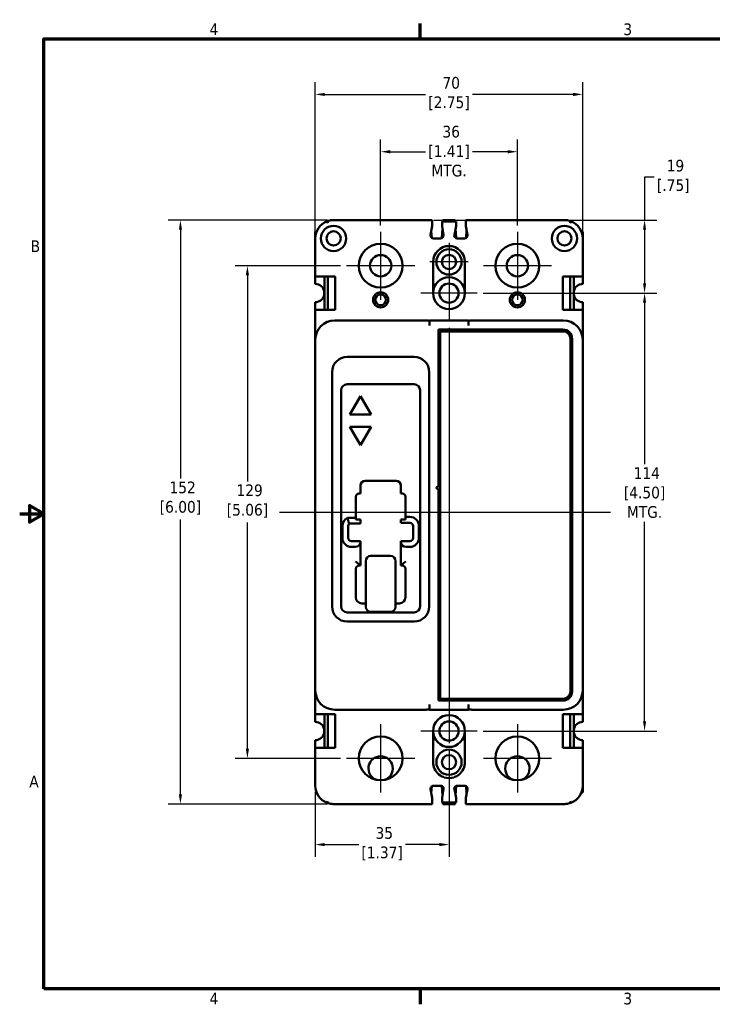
# Model space of a CAD drawing. Header units: inches. Extents: x 0.1 to 16.9, y 0.4 to 10.6.
# Tile 1 of 24: x 0.1 to 7.3, y 0.5 to 10.6. Entities that reach past the tile are written whole.
import ezdxf

# ---------------------------------------------------------------- set-up
doc = ezdxf.new("R2010")
doc.units = ezdxf.units.IN
doc.header["$MEASUREMENT"] = 0
for name, color, linetype, lineweight in [('Border (ANSI)', 7, 'Continuous', 70), ('Center Mark (ANSI)', 7, 'Continuous', 25), ('Centerline (ANSI)', 7, 'Continuous', 25), ('Dimension (ANSI)', 7, 'Continuous', 25), ('Visible (ANSI)', 7, 'Continuous', 50)]:
    doc.layers.add(name, color=color, linetype=linetype, lineweight=lineweight)
doc.styles.add('Note Text (ANSI)', font='tahoma.ttf')
doc.dimstyles.new('Default (ANSI)', dxfattribs={"dimtxt": 0.12, "dimasz": 0.098425, "dimexe": 0.125, "dimexo": 0.0625, "dimgap": 0.031496, "dimtad": 0, "dimtih": 1, "dimtoh": 1, "dimlfac": 25.4, "dimrnd": 1e-08, "dimzin": 12, "dimdsep": 46, "dimtxsty": 'Note Text (ANSI)', "dimcen": 0.09, "dimdle": 0.393701, "dimclrd": 256, "dimclre": 256, "dimclrt": 256, "dimadec": 0, "dimazin": 1, "dimtfac": 1, "dimtofl": 0, "dimtmove": 0, "dimatfit": 3, "dimfxl": 1, "dimtolj": 1, "dimtzin": 4, "dimlwd": -1, "dimlwe": -1, "dimarcsym": 0})

# ---------------------------------------------------------------- blocks, each defined once
blk = doc.blocks.new('Borders Default Border')
at = {"layer": 'Border (ANSI)'}
for p, q in [((4.25, 10.38), (4.25, 10.54)), ((4.25, 0.62), (4.25, 0.46))]:
    blk.add_line(p, q, dxfattribs=at)
at = {"layer": 'Border (ANSI)', "flags": 128}
for points in [[(0.38, 0.62), (0.38, 10.38), (16.62, 10.38), (16.62, 0.62), (0.38, 0.62)], [(0.13, 5.5), (0.38, 5.5), (0.23, 5.587), (0.23, 5.413), (0.38, 5.5)]]:
    blk.add_lwpolyline(points, dxfattribs=at)
at = {"layer": 'Border (ANSI)', "char_height": 0.12, "attachment_point": 7, "style": 'Note Text (ANSI)'}
for s, insert in [('4', (2.083, 10.42)), ('3', (6.338, 10.417)), ('B', (0.243, 8.19)), ('A', (0.229, 2.69)), ('4', (2.083, 0.46)), ('3', (6.338, 0.457))]:
    blk.add_mtext(s, dxfattribs=dict(at, insert=insert))
blk = doc.blocks.new('*D6')
at = {"layer": 'Defpoints', "color": 0, "transparency": 16777216}
for p in [(3.492, 8.049), (2.472, 2.987), (3.492, 2.987)]:
    blk.add_point(p, dxfattribs=at)
at = {"layer": 'Dimension (ANSI)', "transparency": 16777216}
for p, q in [((3.429, 8.049), (2.347, 8.049)), ((2.472, 7.951), (2.472, 5.833)), ((2.472, 3.086), (2.472, 5.411)), ((3.429, 2.987), (2.347, 2.987))]:
    blk.add_line(p, q, dxfattribs=at)
for points in [[(2.455, 7.951), (2.488, 7.951), (2.472, 8.049)], [(2.455, 3.086), (2.488, 3.086), (2.472, 2.987)]]:
    blk.add_solid(points, dxfattribs=at)
at = {"layer": 'Dimension (ANSI)', "transparency": 16777216, "insert": (2.472, 5.802), "char_height": 0.12, "attachment_point": 2, "style": 'Note Text (ANSI)'}
blk.add_mtext('\\A1; 129\\P[5.06]', dxfattribs=at)
blk = doc.blocks.new('*D7')
at = {"layer": 'Defpoints', "color": 0, "transparency": 16777216}
for p in [(5.92, 9.81), (3.17, 8.33), (5.92, 8.33)]:
    blk.add_point(p, dxfattribs=at)
at = {"layer": 'Dimension (ANSI)', "transparency": 16777216}
for p, q in [((3.17, 8.393), (3.17, 9.935)), ((5.92, 8.393), (5.92, 9.935)), ((3.268, 9.81), (4.303, 9.81)), ((5.821, 9.81), (4.786, 9.81))]:
    blk.add_line(p, q, dxfattribs=at)
for points in [[(3.268, 9.826), (3.268, 9.793), (3.17, 9.81)], [(5.821, 9.826), (5.821, 9.793), (5.92, 9.81)]]:
    blk.add_solid(points, dxfattribs=at)
at = {"layer": 'Dimension (ANSI)', "transparency": 16777216, "insert": (4.545, 9.989), "char_height": 0.12, "attachment_point": 2, "style": 'Note Text (ANSI)'}
blk.add_mtext('\\A1; 70\\P[2.75]', dxfattribs=at)
blk = doc.blocks.new('*D8')
at = {"layer": 'Defpoints', "color": 0, "transparency": 16777216}
for p in [(5.248, 9.221), (3.842, 8.399), (5.248, 8.399)]:
    blk.add_point(p, dxfattribs=at)
at = {"layer": 'Dimension (ANSI)', "transparency": 16777216}
for p, q in [((3.842, 8.462), (3.842, 9.346)), ((5.248, 8.462), (5.248, 9.346)), ((3.94, 9.221), (4.303, 9.221)), ((5.149, 9.221), (4.786, 9.221))]:
    blk.add_line(p, q, dxfattribs=at)
for points in [[(3.94, 9.237), (3.94, 9.204), (3.842, 9.221)], [(5.149, 9.237), (5.149, 9.204), (5.248, 9.221)]]:
    blk.add_solid(points, dxfattribs=at)
at = {"layer": 'Dimension (ANSI)', "transparency": 16777216, "insert": (4.545, 9.487), "char_height": 0.12, "attachment_point": 2, "style": 'Note Text (ANSI)'}
blk.add_mtext('\\A1; 36\\P[1.41]{\\PMTG.}', dxfattribs=at)
blk = doc.blocks.new('*D9')
at = {"layer": 'Defpoints', "color": 0, "transparency": 16777216}
for p in [(4.545, 3.143), (3.17, 2.706), (4.545, 2.101)]:
    blk.add_point(p, dxfattribs=at)
at = {"layer": 'Dimension (ANSI)', "transparency": 16777216}
for p, q in [((4.545, 3.081), (4.545, 1.976)), ((3.17, 2.644), (3.17, 1.976)), ((3.268, 2.101), (3.616, 2.101)), ((4.446, 2.101), (4.099, 2.101))]:
    blk.add_line(p, q, dxfattribs=at)
for points in [[(3.268, 2.118), (3.268, 2.085), (3.17, 2.101)], [(4.446, 2.118), (4.446, 2.085), (4.545, 2.101)]]:
    blk.add_solid(points, dxfattribs=at)
at = {"layer": 'Dimension (ANSI)', "transparency": 16777216, "insert": (3.857, 2.281), "char_height": 0.12, "attachment_point": 2, "style": 'Note Text (ANSI)'}
blk.add_mtext('\\A1; 35\\P[1.37]', dxfattribs=at)
blk = doc.blocks.new('*D10')
at = {"layer": 'Defpoints', "color": 0, "transparency": 16777216}
for p in [(4.834, 7.768), (4.834, 3.268), (6.556, 3.268)]:
    blk.add_point(p, dxfattribs=at)
at = {"layer": 'Dimension (ANSI)', "transparency": 16777216}
for p, q in [((4.896, 7.768), (6.681, 7.768)), ((6.556, 7.67), (6.556, 6.011)), ((6.556, 3.367), (6.556, 5.417)), ((4.896, 3.268), (6.681, 3.268))]:
    blk.add_line(p, q, dxfattribs=at)
for points in [[(6.54, 7.67), (6.572, 7.67), (6.556, 7.768)], [(6.54, 3.367), (6.572, 3.367), (6.556, 3.268)]]:
    blk.add_solid(points, dxfattribs=at)
at = {"layer": 'Dimension (ANSI)', "transparency": 16777216, "insert": (6.556, 5.979), "char_height": 0.12, "attachment_point": 2, "style": 'Note Text (ANSI)'}
blk.add_mtext('\\A1; 114\\P[4.50]{\\PMTG.}', dxfattribs=at)
blk = doc.blocks.new('*D11')
at = {"layer": 'Defpoints', "color": 0, "transparency": 16777216}
for p in [(3.358, 8.518), (1.783, 2.518), (3.358, 2.518)]:
    blk.add_point(p, dxfattribs=at)
at = {"layer": 'Dimension (ANSI)', "transparency": 16777216}
for p, q in [((3.295, 8.518), (1.658, 8.518)), ((1.783, 8.42), (1.783, 5.863)), ((1.783, 2.617), (1.783, 5.441)), ((3.295, 2.518), (1.658, 2.518))]:
    blk.add_line(p, q, dxfattribs=at)
for points in [[(1.767, 8.42), (1.799, 8.42), (1.783, 8.518)], [(1.767, 2.617), (1.799, 2.617), (1.783, 2.518)]]:
    blk.add_solid(points, dxfattribs=at)
at = {"layer": 'Dimension (ANSI)', "transparency": 16777216, "insert": (1.783, 5.832), "char_height": 0.12, "attachment_point": 2, "style": 'Note Text (ANSI)'}
blk.add_mtext('\\A1; 152\\P[6.00]', dxfattribs=at)
blk = doc.blocks.new('*D12')
at = {"layer": 'Defpoints', "color": 0, "transparency": 16777216}
for p in [(4.326, 8.518), (4.834, 7.768), (6.556, 7.768)]:
    blk.add_point(p, dxfattribs=at)
at = {"layer": 'Dimension (ANSI)', "transparency": 16777216}
for p, q in [((6.654, 8.958), (6.556, 8.958)), ((6.556, 8.958), (6.556, 8.518)), ((4.388, 8.518), (6.681, 8.518)), ((6.556, 8.42), (6.556, 7.867)), ((4.896, 7.768), (6.681, 7.768))]:
    blk.add_line(p, q, dxfattribs=at)
for points in [[(6.54, 8.42), (6.572, 8.42), (6.556, 8.518)], [(6.54, 7.867), (6.572, 7.867), (6.556, 7.768)]]:
    blk.add_solid(points, dxfattribs=at)
at = {"layer": 'Dimension (ANSI)', "transparency": 16777216, "insert": (6.851, 9.138), "char_height": 0.12, "attachment_point": 2, "style": 'Note Text (ANSI)'}
blk.add_mtext('\\A1; 19\\P[.75]', dxfattribs=at)

msp = doc.modelspace()

# ---------------------------------------------------------------- linework, layer by layer
at = {"layer": 'Center Mark (ANSI)', "linetype": 'Continuous'}
for p, q in [((3.842, 8.399), (3.842, 7.699)), ((5.248, 8.399), (5.248, 7.699)), ((4.545, 8.286), (4.545, 7.89)), ((4.192, 8.049), (3.492, 8.049)), ((4.743, 8.088), (4.347, 8.088)), ((5.598, 8.049), (4.898, 8.049)), ((4.545, 7.893), (4.545, 7.479)), ((4.834, 7.768), (4.256, 7.768)), ((4.545, 3.557), (4.545, 3.143)), ((3.842, 3.337), (3.842, 2.637)), ((4.834, 3.268), (4.256, 3.268)), ((5.248, 3.337), (5.248, 2.637)), ((4.192, 2.987), (3.492, 2.987)), ((5.598, 2.987), (4.898, 2.987))]:
    msp.add_line(p, q, dxfattribs=at)
at = {"layer": 'Centerline (ANSI)', "linetype": 'Continuous'}
for p, q in [((4.545, 7.412), (4.545, 3.562)), ((2.802, 5.518), (6.206, 5.518))]:
    msp.add_line(p, q, dxfattribs=at)
at = {"layer": 'Visible (ANSI)'}
for p, q in [((3.298, 8.487), (3.291, 8.506)), ((3.358, 8.518), (4.326, 8.518)), ((4.326, 8.518), (4.373, 8.518)), ((4.373, 8.518), (4.373, 8.5)), ((4.373, 8.5), (4.373, 8.487)), ((4.617, 8.503), (4.473, 8.503)), ((4.473, 8.487), (4.473, 8.503)), ((4.482, 8.518), (4.481, 8.503)), ((4.482, 8.518), (4.607, 8.518)), ((4.602, 8.518), (4.487, 8.518)), ((4.608, 8.503), (4.607, 8.518)), ((4.617, 8.503), (4.617, 8.487)), ((4.717, 8.5), (4.717, 8.518)), ((4.717, 8.518), (4.764, 8.518)), ((4.717, 8.487), (4.717, 8.5)), ((5.732, 8.518), (4.764, 8.518)), ((5.792, 8.487), (5.799, 8.506)), ((3.17, 8.398), (3.17, 8.33)), ((3.17, 8.398), (3.183, 8.398)), ((3.17, 8.398), (3.183, 8.398)), ((4.356, 8.367), (4.373, 8.455)), ((4.367, 8.337), (4.363, 8.405)), ((4.373, 8.455), (4.373, 8.487)), ((4.477, 8.433), (4.471, 8.333)), ((4.473, 8.487), (4.473, 8.455)), ((4.473, 8.455), (4.49, 8.367)), ((4.6, 8.367), (4.617, 8.455)), ((4.618, 8.333), (4.612, 8.433)), ((4.617, 8.455), (4.617, 8.487)), ((4.717, 8.487), (4.717, 8.455)), ((4.717, 8.455), (4.734, 8.367)), ((4.726, 8.41), (4.721, 8.336)), ((5.92, 8.398), (5.907, 8.398)), ((5.907, 8.398), (5.92, 8.398)), ((5.92, 8.398), (5.92, 8.33)), ((3.17, 8.33), (3.17, 7.94)), ((4.459, 8.33), (4.386, 8.33)), ((4.704, 8.33), (4.63, 8.33)), ((5.92, 8.33), (5.92, 7.94)), ((4.381, 7.768), (4.381, 8.088)), ((4.709, 8.088), (4.709, 7.768)), ((3.19, 7.94), (3.17, 7.94)), ((3.17, 7.862), (3.17, 7.94)), ((3.19, 7.94), (3.373, 7.94)), ((3.263, 7.94), (3.263, 7.782)), ((3.299, 7.94), (3.299, 7.596)), ((3.373, 7.94), (3.373, 7.596)), ((5.717, 7.94), (5.717, 7.596)), ((5.9, 7.94), (5.717, 7.94)), ((5.79, 7.94), (5.79, 7.596)), ((5.827, 7.94), (5.827, 7.782)), ((5.9, 7.94), (5.92, 7.94)), ((5.92, 7.862), (5.92, 7.94)), ((3.26, 7.796), (3.26, 7.741)), ((5.83, 7.796), (5.83, 7.741)), ((3.263, 7.755), (3.263, 7.596)), ((5.827, 7.755), (5.827, 7.596)), ((3.17, 7.596), (3.17, 7.674)), ((3.17, 7.596), (3.19, 7.596)), ((3.17, 7.596), (3.17, 7.287)), ((3.373, 7.596), (3.19, 7.596)), ((5.717, 7.596), (5.9, 7.596)), ((5.92, 7.596), (5.9, 7.596)), ((5.92, 7.596), (5.92, 7.674)), ((5.92, 7.596), (5.92, 7.287)), ((4.314, 7.487), (3.37, 7.487)), ((4.345, 7.437), (4.345, 7.487)), ((4.345, 7.487), (4.745, 7.487)), ((4.745, 7.487), (4.745, 7.437)), ((4.776, 7.487), (5.72, 7.487)), ((4.345, 7.437), (4.345, 7.434)), ((4.436, 5.778), (4.436, 7.393)), ((4.436, 7.393), (5.717, 7.393)), ((4.745, 7.434), (4.745, 7.437)), ((3.17, 7.287), (3.17, 3.687)), ((4.454, 3.599), (4.454, 7.375)), ((4.454, 7.375), (5.717, 7.375)), ((5.793, 7.299), (5.793, 3.675)), ((5.811, 7.299), (5.811, 3.675)), ((5.92, 7.287), (5.92, 3.687)), ((4.186, 7.112), (3.498, 7.112)), ((3.342, 6.956), (3.342, 4.549)), ((4.342, 4.549), (4.342, 6.956)), ((3.498, 6.831), (4.186, 6.831)), ((3.436, 4.549), (3.436, 6.769)), ((3.525, 6.519), (3.634, 6.708)), ((3.634, 6.708), (3.743, 6.519)), ((4.248, 6.769), (4.248, 4.549)), ((3.743, 6.519), (3.525, 6.519)), ((3.525, 6.394), (3.743, 6.394)), ((3.634, 6.206), (3.525, 6.394)), ((3.743, 6.394), (3.634, 6.206)), ((3.634, 5.708), (3.634, 5.79)), ((3.684, 5.84), (4, 5.84)), ((4.05, 5.79), (4.05, 5.708)), ((4.426, 5.778), (4.436, 5.778)), ((3.587, 5.459), (3.587, 5.676)), ((3.619, 5.708), (3.634, 5.708)), ((4.05, 5.708), (4.065, 5.708)), ((4.097, 5.676), (4.097, 5.468)), ((4.436, 5.758), (4.426, 5.758)), ((4.436, 3.581), (4.436, 5.758)), ((4.143, 5.468), (4.097, 5.468)), ((4.097, 5.468), (4.097, 5.442)), ((3.449, 5.376), (3.449, 5.253)), ((3.587, 5.459), (3.501, 5.459)), ((3.509, 5.252), (3.509, 5.376)), ((3.519, 5.399), (3.634, 5.399)), ((3.587, 5.442), (3.587, 5.459)), ((3.634, 5.442), (3.587, 5.442)), ((3.634, 5.399), (3.634, 5.442)), ((4.05, 5.442), (4.05, 5.408)), ((4.097, 5.442), (4.05, 5.442)), ((4.05, 5.408), (4.143, 5.408)), ((4.175, 5.376), (4.175, 5.252)), ((4.235, 5.252), (4.235, 5.376)), ((3.634, 5.22), (3.541, 5.22)), ((3.541, 5.16), (3.584, 5.16)), ((3.634, 5.21), (3.634, 5.22)), ((3.634, 4.968), (3.634, 5.21)), ((4.05, 5.22), (4.05, 5.21)), ((4.143, 5.22), (4.05, 5.22)), ((4.05, 5.21), (4.05, 4.968)), ((4.1, 5.16), (4.143, 5.16)), ((3.739, 5.067), (3.945, 5.067)), ((3.634, 4.968), (3.619, 4.983)), ((3.619, 4.968), (3.634, 4.968)), ((3.689, 5.014), (3.689, 4.779)), ((3.995, 4.779), (3.995, 5.014)), ((4.065, 4.983), (4.05, 4.968)), ((4.05, 4.968), (4.065, 4.968)), ((3.587, 4.642), (3.587, 4.936)), ((4.097, 4.936), (4.097, 4.642)), ((3.689, 4.779), (3.689, 4.544)), ((3.995, 4.544), (3.995, 4.779)), ((3.689, 4.58), (3.649, 4.58)), ((4.035, 4.58), (3.995, 4.58)), ((4.186, 4.487), (3.498, 4.487)), ((3.739, 4.494), (3.945, 4.494)), ((3.498, 4.393), (4.186, 4.393)), ((3.17, 3.687), (3.17, 3.44)), ((5.92, 3.687), (5.92, 3.44)), ((5.717, 3.581), (4.436, 3.581)), ((5.717, 3.599), (4.454, 3.599)), ((3.19, 3.44), (3.17, 3.44)), ((3.17, 3.362), (3.17, 3.44)), ((3.19, 3.44), (3.373, 3.44)), ((3.263, 3.282), (3.263, 3.44)), ((3.299, 3.096), (3.299, 3.44)), ((3.37, 3.487), (4.314, 3.487)), ((3.373, 3.44), (3.373, 3.096)), ((4.345, 3.541), (4.345, 3.537)), ((4.345, 3.487), (4.345, 3.537)), ((4.345, 3.487), (4.745, 3.487)), ((4.745, 3.537), (4.745, 3.541)), ((4.745, 3.537), (4.745, 3.487)), ((5.72, 3.487), (4.776, 3.487)), ((5.717, 3.44), (5.717, 3.096)), ((5.9, 3.44), (5.717, 3.44)), ((5.79, 3.096), (5.79, 3.44)), ((5.827, 3.282), (5.827, 3.44)), ((5.9, 3.44), (5.92, 3.44)), ((5.92, 3.362), (5.92, 3.44)), ((3.26, 3.241), (3.26, 3.296)), ((3.263, 3.096), (3.263, 3.255)), ((4.381, 3.096), (4.381, 3.268)), ((4.709, 3.268), (4.709, 3.096)), ((5.827, 3.096), (5.827, 3.255)), ((5.83, 3.241), (5.83, 3.296)), ((3.17, 3.096), (3.17, 3.174)), ((5.92, 3.096), (5.92, 3.174)), ((3.17, 3.096), (3.17, 2.706)), ((3.17, 3.096), (3.19, 3.096)), ((3.373, 3.096), (3.19, 3.096)), ((4.381, 2.948), (4.381, 3.096)), ((4.709, 3.096), (4.709, 2.948)), ((5.717, 3.096), (5.9, 3.096)), ((5.92, 3.096), (5.9, 3.096)), ((5.92, 3.096), (5.92, 2.706)), ((4.373, 2.581), (4.356, 2.67)), ((4.363, 2.631), (4.367, 2.7)), ((4.386, 2.706), (4.397, 2.706)), ((4.397, 2.706), (4.459, 2.706)), ((4.471, 2.704), (4.477, 2.604)), ((4.49, 2.67), (4.473, 2.581)), ((4.617, 2.581), (4.6, 2.67)), ((4.612, 2.604), (4.618, 2.704)), ((4.63, 2.706), (4.693, 2.706)), ((4.693, 2.706), (4.704, 2.706)), ((4.734, 2.67), (4.717, 2.581)), ((4.721, 2.701), (4.726, 2.627)), ((5.885, 2.638), (5.885, 2.638)), ((5.92, 2.638), (5.907, 2.638)), ((5.92, 2.638), (5.907, 2.638)), ((5.92, 2.638), (5.92, 2.706)), ((4.373, 2.549), (4.373, 2.581)), ((4.373, 2.549), (4.373, 2.537)), ((4.373, 2.537), (4.373, 2.518)), ((4.473, 2.581), (4.473, 2.549)), ((4.473, 2.533), (4.473, 2.549)), ((4.473, 2.533), (4.617, 2.533)), ((4.481, 2.533), (4.482, 2.518)), ((4.607, 2.518), (4.608, 2.533)), ((4.617, 2.549), (4.617, 2.581)), ((4.617, 2.549), (4.617, 2.533)), ((4.717, 2.581), (4.717, 2.549)), ((4.717, 2.537), (4.717, 2.549)), ((4.717, 2.518), (4.717, 2.537)), ((3.358, 2.518), (4.326, 2.518)), ((4.326, 2.518), (4.373, 2.518)), ((4.607, 2.518), (4.482, 2.518)), ((4.602, 2.518), (4.487, 2.518)), ((4.717, 2.518), (4.764, 2.518)), ((5.732, 2.518), (4.764, 2.518))]:
    msp.add_line(p, q, dxfattribs=at)
for centre, radius in [((3.358, 8.33), 0.13), ((3.358, 8.33), 0.073), ((5.732, 8.33), 0.13), ((5.732, 8.33), 0.073), ((3.842, 8.049), 0.225), ((4.545, 8.088), 0.13), ((5.248, 8.049), 0.225), ((3.842, 8.049), 0.11), ((4.545, 8.088), 0.073), ((5.248, 8.049), 0.11), ((4.545, 7.768), 0.0985), ((3.842, 7.699), 0.078), ((3.842, 7.699), 0.055), ((5.248, 7.699), 0.078), ((5.248, 7.699), 0.055), ((4.545, 3.268), 0.0985), ((3.842, 2.987), 0.225), ((5.248, 2.987), 0.225), ((4.545, 2.948), 0.13), ((4.545, 2.948), 0.073)]:
    msp.add_circle(centre, radius, dxfattribs=at)
for centre, radius, start, end in [((3.358, 8.33), 0.188, 110.8489, 180), ((5.732, 8.33), 0.188, 0, 69.1511), ((4.386, 8.361), 0.031, 168.9781, 270), ((4.459, 8.361), 0.031, 270, 10.9812), ((4.704, 8.361), 0.031, 270.0185, 11.0185), ((4.545, 8.088), 0.164, 0, 180), ((4.545, 7.768), 0.164, 0, 180), ((3.17, 7.768), 0.094, 8.3649, 90), ((5.92, 7.768), 0.094, 90, 171.6351), ((3.17, 7.768), 0.094, 270, 351.6351), ((3.17, 7.768), 0.094, 351.6351, 8.3649), ((4.545, 7.768), 0.164, 180, 0), ((5.92, 7.768), 0.094, 171.6351, 188.3649), ((5.92, 7.768), 0.094, 188.3649, 270), ((3.37, 7.287), 0.2, 90, 180), ((4.314, 7.287), 0.2, 81.0832, 90), ((4.776, 7.287), 0.2, 90, 98.9168), ((5.72, 7.287), 0.2, 0, 90), ((5.717, 7.299), 0.094, 0, 90), ((5.717, 7.299), 0.076, 0, 90), ((3.498, 6.956), 0.156, 90, 180), ((4.186, 6.956), 0.156, 0, 90), ((3.498, 6.769), 0.062, 90, 180), ((4.186, 6.769), 0.062, 0, 90), ((3.684, 5.79), 0.05, 90, 180), ((4, 5.79), 0.05, 0, 90), ((4.426, 5.768), 0.01, 90, 270), ((3.619, 5.676), 0.032, 90, 179.9999), ((4.065, 5.676), 0.032, 0, 90), ((4.143, 5.376), 0.092, 0, 90.0005), ((3.541, 5.376), 0.092, 115.5451, 179.9989), ((3.541, 5.376), 0.032, 134.0302, 179.997), ((4.143, 5.376), 0.032, 0, 90.0015), ((3.541, 5.252), 0.0918, 179.7789, 270.222), ((3.541, 5.252), 0.0318, 179.6716, 270.3297), ((3.584, 5.21), 0.05, 270, 0), ((4.1, 5.21), 0.05, 180, 270), ((4.143, 5.252), 0.092, 270, 0), ((4.143, 5.252), 0.032, 270, 0), ((3.619, 4.936), 0.032, 90, 180), ((4.065, 4.936), 0.032, 0, 90), ((3.649, 4.642), 0.062, 180, 270), ((4.035, 4.642), 0.062, 270, 0), ((3.498, 4.549), 0.156, 180, 270), ((3.498, 4.549), 0.062, 180, 270), ((3.739, 4.544), 0.05, 180, 270), ((3.945, 4.544), 0.05, 270, 0), ((4.186, 4.549), 0.062, 270, 0), ((4.186, 4.549), 0.156, 270, 0), ((3.37, 3.687), 0.2, 180, 270), ((5.717, 3.675), 0.076, 270, 0), ((5.717, 3.675), 0.094, 270, 0), ((5.72, 3.687), 0.2, 270, 0), ((4.314, 3.688), 0.2, 270.0053, 278.9136), ((4.776, 3.688), 0.2, 261.0864, 269.9947), ((3.17, 3.268), 0.094, 8.3649, 90), ((4.545, 3.268), 0.164, 0, 180), ((5.92, 3.268), 0.094, 90, 171.6351), ((3.17, 3.268), 0.094, 270, 351.6351), ((3.17, 3.268), 0.094, 351.6351, 8.3649), ((4.545, 3.268), 0.164, 180, 0), ((5.92, 3.268), 0.094, 171.6351, 188.3649), ((5.92, 3.268), 0.094, 188.3649, 270), ((3.842, 2.884), 0.125, 288.6977, 251.3023), ((4.545, 2.948), 0.164, 180, 185.4429), ((4.545, 2.948), 0.164, 354.5571, 0), ((5.248, 2.884), 0.125, 288.6977, 251.3023), ((4.545, 2.948), 0.164, 185.4429, 237.0982), ((4.545, 2.948), 0.164, 302.9018, 354.5571), ((4.545, 2.948), 0.164, 237.0982, 251.882), ((4.545, 2.948), 0.164, 251.882, 288.118), ((4.545, 2.948), 0.164, 288.118, 302.9018), ((3.358, 2.706), 0.188, 180, 249.1514), ((4.386, 2.675), 0.031, 152.7124, 191.0219), ((4.386, 2.675), 0.031, 90, 152.7124), ((4.459, 2.675), 0.031, 355.0272, 90), ((4.459, 2.675), 0.031, 349.0188, 355.0272), ((4.704, 2.675), 0.031, 27.2688, 89.9815), ((4.704, 2.675), 0.031, 348.9815, 27.2688), ((5.732, 2.706), 0.188, 290.8486, 0)]:
    msp.add_arc(centre, radius, start, end, dxfattribs=at)
for centre, major_axis, ratio, start_param, end_param in [((3.739, 5.014), (0, 0.0534), 0.936869, 0, 1.570796), ((3.945, 5.014), (0, 0.0534), 0.936869, 4.712389, 6.283185), ((4.627, 2.678), (0.0163, 0.0255), 0.908908, 2.279652, 2.387294), ((3.298, 2.549), (-0.0071, -0.0187), 0.00001, 6.282368, 7.853572), ((5.792, 2.549), (0.0071, -0.0187), 0.00001, 4.71802, 6.294448)]:
    msp.add_ellipse(centre, major_axis=major_axis, ratio=ratio, start_param=start_param, end_param=end_param, dxfattribs=at)
for points, knots in [([(3.358, 8.518), (3.357, 8.518), (3.356, 8.518), (3.342, 8.518), (3.321, 8.516), (3.3, 8.51), (3.291, 8.506)], [-0.0078154, -0.0078154, -0.0078154, -0.0078154, 0, 0, 0.0857138, 0.1499991, 0.1499991, 0.1499991, 0.1499991]), ([(5.732, 8.518), (5.733, 8.518), (5.734, 8.518), (5.747, 8.518), (5.769, 8.516), (5.79, 8.51), (5.799, 8.506)], [-0.0078154, -0.0078154, -0.0078154, -0.0078154, 0, 0, 0.0857138, 0.1499991, 0.1499991, 0.1499991, 0.1499991]), ([(4.63, 8.33), (4.623, 8.33), (4.612, 8.335), (4.6, 8.349), (4.598, 8.36), (4.6, 8.367)], [0, 0, 0, 0, 0.03654216, 0.05508548, 0.09217213, 0.09217213, 0.09217213, 0.09217213]), ([(3.584, 5.011), (3.584, 5.011), (3.584, 5.011), (3.59, 5.007), (3.596, 5.002), (3.608, 4.993), (3.614, 4.988), (3.619, 4.983)], [-0.5396831, -0.5396831, -0.5396831, -0.5396831, -0.5390546, -0.5390546, -0.4775026, -0.4775026, -0.4076576, -0.4076576, -0.4076576, -0.4076576]), ([(4.065, 4.983), (4.07, 4.988), (4.075, 4.993), (4.087, 5.002), (4.093, 5.007), (4.1, 5.011), (4.1, 5.011), (4.1, 5.011)], [-0.1196901, -0.1196901, -0.1196901, -0.1196901, -0.0560681, -0.0560681, 0, 0, 0.0005724, 0.0005724, 0.0005724, 0.0005724]), ([(4.599, 2.673), (4.599, 2.679), (4.6, 2.685), (4.603, 2.691), (4.605, 2.694), (4.607, 2.697), (4.61, 2.699), (4.615, 2.704), (4.623, 2.706), (4.63, 2.706)], [0.00793176, 0.00793176, 0.00793176, 0.00793176, 0.04308135, 0.04308135, 0.04308135, 0.0635753, 0.0635753, 0.0635753, 0.10396144, 0.10396144, 0.10396144, 0.10396144]), ([(3.291, 2.531), (3.3, 2.527), (3.32, 2.521), (3.342, 2.519), (3.355, 2.518), (3.356, 2.518), (3.358, 2.518)], [0, 0, 0, 0, 0.0634066, 0.1479486, 0.1479486, 0.1578716, 0.1578716, 0.1578716, 0.1578716]), ([(5.799, 2.531), (5.79, 2.527), (5.769, 2.521), (5.748, 2.519), (5.735, 2.518), (5.733, 2.518), (5.732, 2.518)], [0, 0, 0, 0, 0.0634066, 0.1479486, 0.1479486, 0.1578716, 0.1578716, 0.1578716, 0.1578716])]:
    msp.add_open_spline(points, degree=3, knots=knots, dxfattribs=at)
for points, degree in [([(4.487, 8.518), (4.487, 8.518), (4.487, 8.518), (4.487, 8.518)], 3), ([(4.602, 8.518), (4.602, 8.518), (4.602, 8.518), (4.602, 8.518)], 3), ([(3.501, 5.459), (3.51, 5.421), (3.519, 5.399)], 2), ([(4.487, 2.518), (4.487, 2.518), (4.487, 2.518), (4.487, 2.518)], 3), ([(4.602, 2.518), (4.602, 2.518), (4.602, 2.518), (4.602, 2.518)], 3)]:
    msp.add_open_spline(points, degree=degree, dxfattribs=at)

# ---------------------------------------------------------------- block references
msp.add_blockref('Borders Default Border', (0, 0))

# ---------------------------------------------------------------- dimensions: what is measured, and where the dimension line sits
at = {"layer": 'Dimension (ANSI)'}
for base, p1, p2, angle, text, override, picture, middle in [((5.92, 9.81), (3.17, 8.33), (5.92, 8.33), 180, ' <>\\X[2.75]', {"dimtih": 0, "dimtoh": 0, "dimdec": 0, "dimlfac": 25.4, "dimpost": '\\X', "dimtp": 0, "dimtm": 0, "dimtdec": 2, "dimatfit": 1, "dimtvp": -0.25}, '*D7', (4.545, 9.81)), ((5.248, 9.221), (3.842, 8.399), (5.248, 8.399), 180, ' <>\\X[1.41]{\\PMTG.}', {"dimtih": 0, "dimtoh": 0, "dimdec": 0, "dimlfac": 25.4, "dimpost": '\\X', "dimtp": 0, "dimtm": 0, "dimtdec": 2, "dimatfit": 1, "dimtvp": -0.333333}, '*D8', (4.545, 9.221)), ((6.556, 7.768), (4.326, 8.518), (4.834, 7.768), 270, ' <>\\X[.75]', {"dimdec": 0, "dimlfac": 25.4, "dimpost": '\\X', "dimtp": 0, "dimtm": 0, "dimtdec": 2, "dimtmove": 1, "dimatfit": 2, "dimtvp": -0.25}, '*D12', (6.57, 8.958)), ((1.783, 2.518), (3.358, 8.518), (3.358, 2.518), 270, ' <>\\X[6.00]', {"dimdec": 0, "dimlfac": 25.4, "dimpost": '\\X', "dimtp": 0, "dimtm": 0, "dimtdec": 2, "dimatfit": 1, "dimtvp": -0.25}, '*D11', (1.783, 5.652)), ((2.472, 2.987), (3.492, 8.049), (3.492, 2.987), 90, ' <>\\X[5.06]', {"dimdec": 0, "dimlfac": 25.4, "dimpost": '\\X', "dimtp": 0, "dimtm": 0, "dimtdec": 2, "dimatfit": 1, "dimtvp": -0.25}, '*D6', (2.472, 5.622)), ((6.556, 3.268), (4.834, 7.768), (4.834, 3.268), 90, ' <>\\X[4.50]{\\PMTG.}', {"dimdec": 0, "dimlfac": 25.4, "dimpost": '\\X', "dimtp": 0, "dimtm": 0, "dimtdec": 2, "dimatfit": 1, "dimtvp": -0.333333}, '*D10', (6.556, 5.714)), ((4.545, 2.101), (3.17, 2.706), (4.545, 3.143), 180, ' <>\\X[1.37]', {"dimtih": 0, "dimtoh": 0, "dimdec": 0, "dimlfac": 25.4, "dimpost": '\\X', "dimtp": 0, "dimtm": 0, "dimtdec": 2, "dimatfit": 1, "dimtvp": -0.25}, '*D9', (3.857, 2.101))]:
    dim = msp.add_linear_dim(base=base, p1=p1, p2=p2, angle=angle, text=text, dimstyle='Default (ANSI)', override=override, dxfattribs=at)
    dim.commit()
    dim.dimension.update_dxf_attribs({"geometry": picture, "text_midpoint": middle, "dimtype": 160})

doc.saveas('drawing.dxf')
